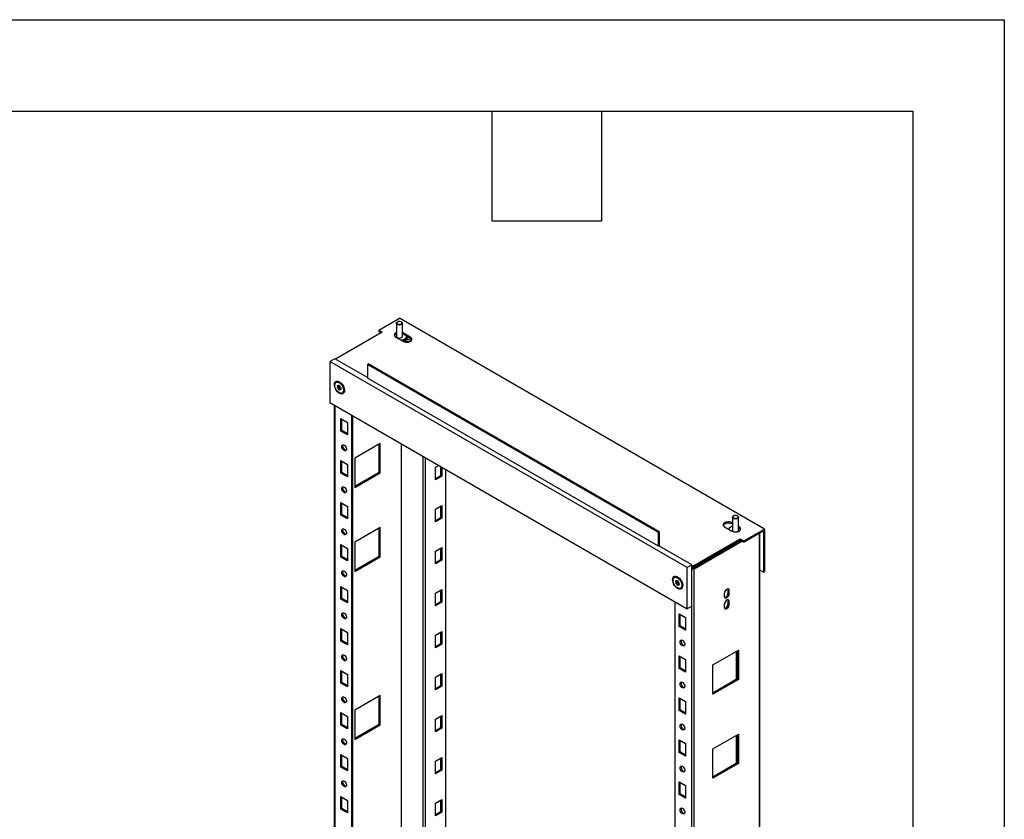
# Model space of a CAD drawing. Header units: millimetres. Extents: x 0 to 3912, y 0 to 3023.
# Tile 10 of 10: x 2955 to 3912, y 2245 to 3023. Entities that reach past the tile are written whole.
import ezdxf

# ---------------------------------------------------------------- set-up
doc = ezdxf.new("R2010")
doc.units = ezdxf.units.MM
doc.header["$LTSCALE"] = 14
doc.layers.add('TEXT', color=140, linetype='Continuous', lineweight=25)

msp = doc.modelspace()

# ---------------------------------------------------------------- linework, layer by layer
at = {"color": 7, "linetype": 'Continuous'}
for p, q in [((0.03, 3022.64), (3911.63, 3022.64)), ((3911.63, 3022.64), (3911.63, 0.04))]:
    msp.add_line(p, q, dxfattribs=at)
for p, q in [((3303.49, 2720.79), (3323.65, 2732.42)), ((3321.88, 2728.95), (3321.52, 2728.75)), ((3678.61, 2527.5), (3323.65, 2732.42)), ((3325.77, 2728.75), (3325.41, 2728.95)), ((3307.03, 2718.75), (3261.6, 2692.52)), ((3303.49, 2720.79), (3307.03, 2718.75)), ((3303.49, 2720.79), (3303.49, 2719.56)), ((3305.97, 2718.13), (3303.49, 2719.56)), ((3320.65, 2727.53), (3320.65, 2714.87)), ((3326.65, 2714.87), (3326.65, 2727.53)), ((3327.18, 2718.13), (3326.65, 2718.4)), ((3320.11, 2714.05), (3327.18, 2709.97)), ((3327.18, 2716.91), (3326.65, 2717.18)), ((3334.25, 2714.05), (3327.18, 2718.13)), ((3327.18, 2716.91), (3327.18, 2718.13)), ((3330.65, 2714.91), (3327.18, 2716.91)), ((3329.18, 2710.44), (3331.85, 2711.98)), ((3329.18, 2709.27), (3329.18, 2711.58)), ((3330.41, 2709.57), (3329.18, 2710.04)), ((3332.4, 2709.33), (3330.41, 2709.57)), ((3334.25, 2712.83), (3330.65, 2714.91)), ((3330.65, 2714.05), (3330.65, 2714.87)), ((3332.52, 2713.79), (3331.81, 2713.38)), ((3332.89, 2709.41), (3335.22, 2710.76)), ((3334.25, 2712.83), (3334.25, 2714.05)), ((3260.71, 2693.03), (3256.12, 2690.38)), ((3603.31, 2489.95), (3256.12, 2690.38)), ((3256.12, 2690.38), (3256.12, 2650.37)), ((3292.53, 2674.66), (3260.71, 2693.03)), ((3292.53, 2687.52), (3293.59, 2688.13)), ((3575.38, 2524.24), (3292.53, 2687.52)), ((3292.53, 2687.52), (3292.53, 2674.25)), ((3576.44, 2524.85), (3293.59, 2688.13)), ((3575.38, 2510.97), (3292.53, 2674.25)), ((3262.31, 2670.26), (3262.1, 2670.14)), ((3264.78, 2666.06), (3263.37, 2665.24)), ((3263.37, 2665.24), (3263.64, 2665.61)), ((3263.91, 2667), (3263.39, 2666.7)), ((3263.65, 2666.02), (3263.39, 2666.7)), ((3265.06, 2666.43), (3263.64, 2665.61)), ((3265.06, 2666.83), (3263.65, 2666.02)), ((3265.08, 2665.27), (3263.67, 2664.45)), ((3264.2, 2664.13), (3263.67, 2664.45)), ((3263.71, 2667.12), (3264.24, 2666.81)), ((3265.62, 2664.95), (3264.2, 2664.13)), ((3264.49, 2666.78), (3265.18, 2667.18)), ((3265.92, 2664.56), (3264.5, 2663.75)), ((3264.77, 2663.05), (3264.5, 2663.75)), ((3264.54, 2666.83), (3264.82, 2667.2)), ((3265.17, 2667.19), (3264.54, 2666.83)), ((3266.18, 2663.87), (3264.77, 2663.05)), ((3264.78, 2666.06), (3265.06, 2666.43)), ((3264.94, 2667.27), (3264.82, 2667.2)), ((3265.06, 2666.83), (3264.98, 2667.06)), ((3265.62, 2664.95), (3265.08, 2665.27)), ((3265.78, 2669.7), (3265.31, 2669.96)), ((3265.65, 2663.06), (3265.38, 2662.69)), ((3265.43, 2666.83), (3265.69, 2666.14)), ((3266.63, 2663.64), (3265.7, 2663.11)), ((3266.18, 2663.87), (3265.92, 2664.56)), ((3266.69, 2663.5), (3265.96, 2663.08)), ((3266.49, 2662.76), (3265.96, 2663.08)), ((3265.99, 2665.75), (3266.53, 2665.43)), ((3266.85, 2662.97), (3266.49, 2662.76)), ((3266.83, 2664.64), (3266.55, 2664.27)), ((3266.55, 2663.87), (3266.8, 2663.19)), ((3269.55, 2663.15), (3269.52, 2663.75)), ((3269.55, 2662.62), (3269.55, 2663.15)), ((3268.1, 2659.75), (3268.31, 2659.87)), ((3256.12, 2650.37), (3603.31, 2449.94)), ((3260.28, 2647.97), (3260.28, 1018.87)), ((3260.72, 2647.71), (3260.72, 1019.12)), ((3266.72, 2634.85), (3273.09, 2631.18)), ((3266.72, 2622.6), (3266.72, 2634.85)), ((3267.78, 2623.22), (3267.78, 2634.24)), ((3276.98, 2638.32), (3276.98, 1009.73)), ((3278.04, 2637.71), (3278.04, 1009.12)), ((3267.78, 2623.22), (3266.72, 2622.6)), ((3273.09, 2618.93), (3266.72, 2622.6)), ((3273.09, 2620.16), (3267.78, 2623.22)), ((3273.09, 2631.18), (3273.09, 2618.93)), ((3304.91, 2610.76), (3280.16, 2596.47)), ((3303.85, 2582.79), (3303.85, 2610.15)), ((3304.91, 2582.18), (3304.91, 2610.76)), ((3325.41, 2610.36), (3325.41, 1020.14)), ((3325.42, 2610.36), (3325.42, 1020.14)), ((3266.72, 2594.03), (3273.09, 2590.35)), ((3266.72, 2581.78), (3266.72, 2594.03)), ((3280.16, 2596.47), (3280.16, 2567.89)), ((3346.63, 1047.9), (3346.63, 2598.12)), ((3348.75, 2596.89), (3348.75, 1047.9)), ((3267.78, 2582.39), (3267.78, 2593.41)), ((3273.09, 2590.35), (3273.09, 2578.1)), ((3358.65, 2587.49), (3361.84, 2589.33)), ((3358.65, 2575.24), (3358.65, 2587.49)), ((3363.95, 2579.53), (3363.95, 2588.12)), ((3365.01, 2587.5), (3365.01, 2578.91)), ((3368.9, 1059.53), (3368.9, 2585.26)), ((3267.78, 2582.39), (3266.72, 2581.78)), ((3273.09, 2578.1), (3266.72, 2581.78)), ((3273.09, 2579.33), (3267.78, 2582.39)), ((3280.16, 2569.12), (3303.85, 2582.79)), ((3280.16, 2567.89), (3304.91, 2582.18)), ((3304.91, 2582.18), (3303.85, 2582.79)), ((3358.65, 2576.46), (3363.95, 2579.53)), ((3365.01, 2578.91), (3358.65, 2575.24)), ((3365.01, 2578.91), (3363.95, 2579.53)), ((3266.72, 2553.2), (3273.09, 2549.52)), ((3266.72, 2540.95), (3266.72, 2553.2)), ((3267.78, 2541.56), (3267.78, 2552.59)), ((3273.09, 2549.52), (3273.09, 2537.28)), ((3358.65, 2546.66), (3365.01, 2550.33)), ((3358.65, 2534.41), (3358.65, 2546.66)), ((3363.95, 2538.7), (3363.95, 2549.72)), ((3365.01, 2550.33), (3365.01, 2538.09)), ((3267.78, 2541.56), (3266.72, 2540.95)), ((3273.09, 2537.28), (3266.72, 2540.95)), ((3273.09, 2538.5), (3267.78, 2541.56)), ((3358.65, 2535.64), (3363.95, 2538.7)), ((3365.01, 2538.09), (3358.65, 2534.41)), ((3365.01, 2538.09), (3363.95, 2538.7)), ((3647.33, 2538.94), (3647.33, 2526.28)), ((3648.56, 2540.36), (3648.21, 2540.16)), ((3652.45, 2540.16), (3652.1, 2540.36)), ((3653.33, 2526.28), (3653.33, 2538.94)), ((3304.91, 2529.11), (3280.16, 2514.82)), ((3303.85, 2501.14), (3303.85, 2528.49)), ((3304.91, 2500.53), (3304.91, 2529.11)), ((3639.72, 2529.54), (3646.79, 2525.46)), ((3647.33, 2533.32), (3646.79, 2533.63)), ((3646.79, 2532.4), (3646.79, 2533.63)), ((3647.33, 2532.09), (3646.79, 2532.4)), ((3653.87, 2529.54), (3653.33, 2529.85)), ((3653.87, 2528.32), (3653.33, 2528.63)), ((3653.87, 2528.32), (3653.87, 2529.54)), ((3658.46, 2515.87), (3678.61, 2527.5)), ((3678.61, 2527.5), (3678.61, 2486.27)), ((3575.38, 2524.24), (3576.44, 2524.85)), ((3575.38, 2510.97), (3575.38, 2524.24)), ((3576.44, 2510.77), (3576.44, 2524.85)), ((3608.96, 2491.38), (3654.93, 2517.91)), ((3654.93, 2517.91), (3658.46, 2515.87)), ((3654.93, 2517.91), (3654.93, 2516.69)), ((3658.46, 2514.65), (3677.55, 2525.67)), ((3673.66, 819.1), (3673.66, 2523.42)), ((3674.1, 819.71), (3674.1, 2523.67)), ((3677.55, 2525.66), (3677.55, 2525.67)), ((3677.55, 2525.66), (3677.55, 2485.66)), ((3266.72, 2512.37), (3273.09, 2508.7)), ((3266.72, 2500.12), (3266.72, 2512.37)), ((3267.78, 2500.74), (3267.78, 2511.76)), ((3273.09, 2508.7), (3273.09, 2496.45)), ((3280.16, 2514.82), (3280.16, 2486.24)), ((3358.65, 2505.83), (3365.01, 2509.51)), ((3363.95, 2497.87), (3363.95, 2508.9)), ((3365.01, 2509.51), (3365.01, 2497.26)), ((3575.38, 2510.97), (3575.73, 2511.18)), ((3607.9, 2492.6), (3575.73, 2511.18)), ((3654.93, 2516.69), (3608.96, 2490.15)), ((3608.97, 2489.54), (3655.46, 2516.38)), ((3610.03, 2488.93), (3656.52, 2515.77)), ((3639.89, 2507.4), (3639.36, 2507.7)), ((3651.39, 2514.03), (3651.39, 2514.65)), ((3654.43, 2516.4), (3654.66, 2515.9)), ((3654.47, 2516.42), (3654.66, 2515.9)), ((3658.46, 2514.65), (3654.93, 2516.69)), ((3658.46, 2515.87), (3658.46, 2514.65)), ((3267.78, 2500.74), (3266.72, 2500.12)), ((3273.09, 2496.45), (3266.72, 2500.12)), ((3273.09, 2497.67), (3267.78, 2500.74)), ((3280.16, 2487.46), (3303.85, 2501.14)), ((3280.16, 2486.24), (3304.91, 2500.53)), ((3304.91, 2500.53), (3303.85, 2501.14)), ((3358.65, 2493.59), (3358.65, 2505.83)), ((3358.65, 2494.81), (3363.95, 2497.87)), ((3365.01, 2497.26), (3358.65, 2493.59)), ((3365.01, 2497.26), (3363.95, 2497.87)), ((3607.9, 2492.6), (3603.31, 2489.95)), ((3603.31, 2449.94), (3603.31, 2489.95)), ((3607.9, 2488.93), (3607.9, 2492.6)), ((3608.96, 2491.38), (3607.9, 2491.99)), ((3608.96, 2490.15), (3607.9, 2490.77)), ((3607.9, 2490.15), (3608.96, 2489.54)), ((3607.9, 2452.59), (3607.9, 2488.93)), ((3608.96, 2491.38), (3608.96, 2490.15)), ((3610.03, 782.36), (3610.03, 2488.93)), ((3591.12, 2480.45), (3590.9, 2480.32)), ((3594.58, 2479.88), (3594.12, 2480.15)), ((3677.55, 2485.66), (3674.1, 2487.65)), ((3677.55, 2485.66), (3678.61, 2486.27)), ((3266.72, 2471.54), (3273.09, 2467.87)), ((3266.72, 2459.3), (3266.72, 2471.54)), ((3267.78, 2459.91), (3267.78, 2470.93)), ((3593.59, 2476.24), (3592.17, 2475.43)), ((3592.17, 2475.43), (3592.45, 2475.8)), ((3592.72, 2477.18), (3592.2, 2476.88)), ((3592.45, 2476.2), (3592.2, 2476.88)), ((3593.87, 2477.02), (3592.45, 2476.2)), ((3593.86, 2476.61), (3592.45, 2475.8)), ((3593.88, 2475.45), (3592.47, 2474.64)), ((3593.01, 2474.32), (3592.47, 2474.64)), ((3592.51, 2477.31), (3593.04, 2476.99)), ((3594.42, 2475.13), (3593.01, 2474.32)), ((3593.3, 2476.96), (3593.99, 2477.36)), ((3594.72, 2474.75), (3593.31, 2473.93)), ((3593.57, 2473.24), (3593.31, 2473.93)), ((3593.35, 2477.01), (3593.62, 2477.38)), ((3593.97, 2477.37), (3593.35, 2477.01)), ((3594.98, 2474.06), (3593.57, 2473.24)), ((3593.59, 2476.24), (3593.86, 2476.61)), ((3593.74, 2477.45), (3593.62, 2477.38)), ((3593.87, 2477.02), (3593.78, 2477.24)), ((3594.42, 2475.13), (3593.88, 2475.45)), ((3594.46, 2473.24), (3594.18, 2472.87)), ((3594.24, 2477.02), (3594.5, 2476.32)), ((3595.44, 2473.83), (3594.51, 2473.29)), ((3594.98, 2474.06), (3594.72, 2474.75)), ((3595.49, 2473.68), (3594.77, 2473.26)), ((3595.29, 2472.95), (3594.77, 2473.26)), ((3594.8, 2475.94), (3595.34, 2475.62)), ((3595.65, 2473.16), (3595.29, 2472.95)), ((3595.35, 2474.05), (3595.61, 2473.37)), ((3595.63, 2474.83), (3595.36, 2474.46)), ((3596.9, 2469.93), (3597.11, 2470.05)), ((3598.36, 2473.34), (3598.32, 2473.93)), ((3598.36, 2472.8), (3598.36, 2473.34)), ((3267.78, 2459.91), (3266.72, 2459.3)), ((3273.09, 2456.85), (3267.78, 2459.91)), ((3273.09, 2467.87), (3273.09, 2455.62)), ((3358.65, 2465.01), (3365.01, 2468.68)), ((3358.65, 2452.76), (3358.65, 2465.01)), ((3363.95, 2457.04), (3363.95, 2468.07)), ((3365.01, 2468.68), (3365.01, 2456.43)), ((3639.37, 2464.63), (3639.37, 2462.18)), ((3643.26, 2468.1), (3644.32, 2467.49)), ((3643.26, 2465.65), (3643.26, 2468.1)), ((3643.26, 2465.65), (3644.32, 2465.04)), ((3644.32, 2465.04), (3644.32, 2467.49)), ((3273.09, 2455.62), (3266.72, 2459.3)), ((3358.65, 2453.98), (3363.95, 2457.04)), ((3365.01, 2456.43), (3358.65, 2452.76)), ((3365.01, 2456.43), (3363.95, 2457.04)), ((3591.64, 828.08), (3591.64, 2456.67)), ((3607.9, 2452.59), (3603.31, 2449.94)), ((3607.9, 818.69), (3607.9, 2452.59)), ((3639.37, 2454.02), (3639.37, 2451.57)), ((3643.26, 2457.49), (3644.32, 2456.88)), ((3643.26, 2455.04), (3643.26, 2457.49)), ((3643.26, 2455.04), (3644.32, 2454.43)), ((3644.32, 2454.43), (3644.32, 2456.88)), ((3595.53, 2432.79), (3595.53, 2445.04)), ((3595.53, 2445.04), (3601.89, 2441.36)), ((3596.59, 2433.4), (3596.59, 2444.43)), ((3601.89, 2441.36), (3601.89, 2429.12)), ((3596.59, 2433.4), (3595.53, 2432.79)), ((3601.89, 2429.12), (3595.53, 2432.79)), ((3601.89, 2430.34), (3596.59, 2433.4)), ((3266.72, 2430.72), (3273.09, 2427.04)), ((3266.72, 2418.47), (3266.72, 2430.72)), ((3267.78, 2419.08), (3267.78, 2430.11)), ((3273.09, 2427.04), (3273.09, 2414.8)), ((3358.65, 2424.18), (3365.01, 2427.85)), ((3358.65, 2411.93), (3358.65, 2424.18)), ((3363.95, 2416.22), (3363.95, 2427.24)), ((3365.01, 2427.85), (3365.01, 2415.61)), ((3267.78, 2419.08), (3266.72, 2418.47)), ((3273.09, 2414.8), (3266.72, 2418.47)), ((3273.09, 2416.02), (3267.78, 2419.08)), ((3358.65, 2413.16), (3363.95, 2416.22)), ((3365.01, 2415.61), (3358.65, 2411.93)), ((3365.01, 2415.61), (3363.95, 2416.22)), ((3595.53, 2391.96), (3595.53, 2404.21)), ((3595.53, 2404.21), (3601.89, 2400.54)), ((3596.59, 2392.57), (3596.59, 2403.6)), ((3628.41, 2395.43), (3653.16, 2409.72)), ((3650.95, 2408.45), (3650.95, 2381.09)), ((3651.39, 2408.7), (3651.39, 2381.35)), ((3652.1, 2409.11), (3652.1, 2381.75)), ((3653.16, 2409.72), (3653.16, 2381.14)), ((3601.89, 2400.54), (3601.89, 2388.29)), ((3628.41, 2366.85), (3628.41, 2395.43)), ((3266.72, 2389.89), (3273.09, 2386.22)), ((3266.72, 2377.64), (3266.72, 2389.89)), ((3267.78, 2378.25), (3267.78, 2389.28)), ((3273.09, 2386.22), (3273.09, 2373.97)), ((3358.65, 2383.35), (3365.01, 2387.03)), ((3358.65, 2371.1), (3358.65, 2383.35)), ((3363.95, 2375.39), (3363.95, 2386.41)), ((3365.01, 2387.03), (3365.01, 2374.78)), ((3596.59, 2392.57), (3595.53, 2391.96)), ((3601.89, 2388.29), (3595.53, 2391.96)), ((3601.89, 2389.51), (3596.59, 2392.57)), ((3267.78, 2378.25), (3266.72, 2377.64)), ((3273.09, 2373.97), (3266.72, 2377.64)), ((3273.09, 2375.19), (3267.78, 2378.25)), ((3358.65, 2372.33), (3363.95, 2375.39)), ((3365.01, 2374.78), (3358.65, 2371.1)), ((3365.01, 2374.78), (3363.95, 2375.39)), ((3652.1, 2381.75), (3628.41, 2368.08)), ((3653.16, 2381.14), (3628.41, 2366.85)), ((3652.1, 2381.75), (3653.16, 2381.14)), ((3304.91, 2365.8), (3280.16, 2351.51)), ((3303.85, 2337.83), (3303.85, 2365.19)), ((3304.91, 2337.22), (3304.91, 2365.8)), ((3595.53, 2351.14), (3595.53, 2363.38)), ((3595.53, 2363.38), (3601.89, 2359.71)), ((3596.59, 2351.75), (3596.59, 2362.77)), ((3601.89, 2359.71), (3601.89, 2347.46)), ((3266.72, 2349.06), (3273.09, 2345.39)), ((3266.72, 2336.82), (3266.72, 2349.06)), ((3267.78, 2337.43), (3267.78, 2348.45)), ((3273.09, 2345.39), (3273.09, 2333.14)), ((3280.16, 2351.51), (3280.16, 2322.93)), ((3358.65, 2342.53), (3365.01, 2346.2)), ((3363.95, 2334.56), (3363.95, 2345.59)), ((3365.01, 2346.2), (3365.01, 2333.95)), ((3596.59, 2351.75), (3595.53, 2351.14)), ((3601.89, 2347.46), (3595.53, 2351.14)), ((3601.89, 2348.69), (3596.59, 2351.75)), ((3267.78, 2337.43), (3266.72, 2336.82)), ((3273.09, 2333.14), (3266.72, 2336.82)), ((3273.09, 2334.37), (3267.78, 2337.43)), ((3280.16, 2324.16), (3303.85, 2337.83)), ((3280.16, 2322.93), (3304.91, 2337.22)), ((3304.91, 2337.22), (3303.85, 2337.83)), ((3358.65, 2330.28), (3358.65, 2342.53)), ((3358.65, 2331.5), (3363.95, 2334.56)), ((3365.01, 2333.95), (3358.65, 2330.28)), ((3365.01, 2333.95), (3363.95, 2334.56)), ((3628.41, 2313.78), (3653.16, 2328.07)), ((3650.95, 2326.79), (3650.95, 2299.44)), ((3651.39, 2327.05), (3651.39, 2299.69)), ((3652.1, 2327.45), (3652.1, 2300.1)), ((3653.16, 2328.07), (3653.16, 2299.49)), ((3595.53, 2310.31), (3595.53, 2322.56)), ((3595.53, 2322.56), (3601.89, 2318.88)), ((3596.59, 2310.92), (3596.59, 2321.94)), ((3601.89, 2318.88), (3601.89, 2306.63)), ((3266.72, 2308.24), (3273.09, 2304.56)), ((3266.72, 2295.99), (3266.72, 2308.24)), ((3267.78, 2296.6), (3267.78, 2307.62)), ((3596.59, 2310.92), (3595.53, 2310.31)), ((3601.89, 2306.63), (3595.53, 2310.31)), ((3601.89, 2307.86), (3596.59, 2310.92)), ((3628.41, 2285.2), (3628.41, 2313.78)), ((3273.09, 2304.56), (3273.09, 2292.31)), ((3358.65, 2301.7), (3365.01, 2305.37)), ((3358.65, 2289.45), (3358.65, 2301.7)), ((3363.95, 2293.74), (3363.95, 2304.76)), ((3365.01, 2305.37), (3365.01, 2293.12)), ((3652.1, 2300.1), (3628.41, 2286.42)), ((3653.16, 2299.49), (3628.41, 2285.2)), ((3652.1, 2300.1), (3653.16, 2299.49)), ((3267.78, 2296.6), (3266.72, 2295.99)), ((3273.09, 2292.31), (3266.72, 2295.99)), ((3273.09, 2293.54), (3267.78, 2296.6)), ((3358.65, 2290.67), (3363.95, 2293.74)), ((3365.01, 2293.12), (3358.65, 2289.45)), ((3365.01, 2293.12), (3363.95, 2293.74)), ((3595.53, 2269.48), (3595.53, 2281.73)), ((3595.53, 2281.73), (3601.89, 2278.06)), ((3596.59, 2270.09), (3596.59, 2281.12)), ((3601.89, 2278.06), (3601.89, 2265.81)), ((3596.59, 2270.09), (3595.53, 2269.48)), ((3601.89, 2265.81), (3595.53, 2269.48)), ((3601.89, 2267.03), (3596.59, 2270.09)), ((3266.72, 2267.41), (3273.09, 2263.74)), ((3266.72, 2255.16), (3266.72, 2267.41)), ((3267.78, 2255.77), (3267.78, 2266.8)), ((3273.09, 2263.74), (3273.09, 2251.49)), ((3358.65, 2260.87), (3365.01, 2264.55)), ((3358.65, 2248.62), (3358.65, 2260.87)), ((3363.95, 2252.91), (3363.95, 2263.93)), ((3365.01, 2264.55), (3365.01, 2252.3)), ((3267.78, 2255.77), (3266.72, 2255.16)), ((3273.09, 2251.49), (3266.72, 2255.16)), ((3273.09, 2252.71), (3267.78, 2255.77)), ((3358.65, 2249.85), (3363.95, 2252.91)), ((3365.01, 2252.3), (3358.65, 2248.62)), ((3365.01, 2252.3), (3363.95, 2252.91))]:
    msp.add_line(p, q)
at = {"flags": 128}
for points in [[(3322.79, 2725.87), (3321.86, 2726.14), (3321.14, 2726.57), (3320.73, 2727.12), (3320.67, 2727.72), (3320.96, 2728.3), (3321.52, 2728.75)], [(3322.93, 2726.55), (3323.9, 2726.5), (3324.84, 2726.66), (3325.59, 2727.02), (3326.04, 2727.52), (3326.13, 2728.08), (3325.85, 2728.62), (3325.22, 2729.05), (3324.36, 2729.32), (3323.39, 2729.37), (3322.46, 2729.2), (3321.71, 2728.84), (3321.25, 2728.35), (3321.16, 2727.79), (3321.45, 2727.25), (3322.07, 2726.81), (3322.93, 2726.55)], [(3325.77, 2728.75), (3326.15, 2728.48), (3326.56, 2727.93), (3326.63, 2727.33), (3326.33, 2726.75), (3325.71, 2726.27), (3324.84, 2725.94), (3323.82, 2725.8), (3322.79, 2725.87)], [(3320.65, 2718.4), (3319.64, 2717.82), (3318.96, 2717.1), (3318.66, 2716.3), (3318.76, 2715.48), (3319.26, 2714.71), (3320.11, 2714.05)], [(3320.65, 2714.87), (3320.73, 2714.47), (3321.14, 2713.92), (3321.86, 2713.48), (3322.79, 2713.21), (3323.82, 2713.14), (3324.84, 2713.28), (3325.71, 2713.61), (3326.33, 2714.09), (3326.63, 2714.67), (3326.65, 2714.87)], [(3330.65, 2714.91), (3330.52, 2714.11), (3330.13, 2713.34), (3329.48, 2712.63), (3328.6, 2712.01), (3327.52, 2711.5), (3326.29, 2711.13), (3325.46, 2710.97)], [(3330.65, 2714.05), (3330.63, 2713.79), (3330.35, 2712.9), (3329.74, 2712.06), (3328.82, 2711.33), (3327.64, 2710.74), (3326.48, 2710.36)], [(3327.18, 2709.97), (3328.32, 2709.48), (3329.65, 2709.19), (3331.07, 2709.13), (3332.46, 2709.31), (3333.71, 2709.7), (3334.72, 2710.28), (3335.4, 2711), (3335.7, 2711.81), (3335.6, 2712.63), (3335.11, 2713.4), (3334.25, 2714.05)], [(3265.31, 2659.41), (3264.18, 2660.21), (3263.11, 2661.28), (3262.16, 2662.55), (3261.38, 2663.96), (3260.81, 2665.42), (3260.48, 2666.87), (3260.42, 2668.22), (3260.61, 2669.4), (3261.07, 2670.35), (3261.74, 2671.01), (3262.62, 2671.35), (3263.63, 2671.35), (3264.74, 2671.02), (3265.88, 2670.36), (3266.99, 2669.42), (3268, 2668.24), (3268.88, 2666.89), (3269.56, 2665.44), (3270.01, 2663.98), (3270.2, 2662.57), (3270.14, 2661.3), (3269.81, 2660.23), (3269.24, 2659.42), (3268.46, 2658.91), (3267.51, 2658.74), (3266.44, 2658.91), (3265.31, 2659.41)], [(3261.46, 2669.56), (3262.12, 2670.15), (3262.96, 2670.41), (3263.94, 2670.32), (3264.99, 2669.9), (3266.05, 2669.17), (3267.05, 2668.17), (3267.92, 2666.97), (3268.62, 2665.64), (3269.1, 2664.26), (3269.32, 2662.93), (3269.28, 2661.73), (3268.98, 2660.73), (3268.43, 2659.99), (3267.68, 2659.56), (3266.76, 2659.48), (3265.74, 2659.73), (3264.67, 2660.31), (3263.64, 2661.19), (3262.69, 2662.3), (3261.9, 2663.57), (3261.31, 2664.94), (3260.95, 2666.3), (3260.86, 2667.58), (3261.03, 2668.69), (3261.46, 2669.56)], [(3262.31, 2670.26), (3262.33, 2670.27), (3263.17, 2670.53), (3264.15, 2670.45), (3265.2, 2670.02), (3266.26, 2669.29), (3267.26, 2668.29), (3268.14, 2667.09), (3268.83, 2665.76), (3269.31, 2664.39), (3269.54, 2663.06), (3269.5, 2661.85), (3269.19, 2660.85), (3268.65, 2660.11), (3268.31, 2659.87)], [(3263.39, 2666.7), (3263.36, 2666.82), (3263.35, 2666.93), (3263.36, 2667.03), (3263.4, 2667.1), (3263.45, 2667.15), (3263.53, 2667.17), (3263.61, 2667.16), (3263.71, 2667.12)], [(3265.38, 2662.69), (3265.32, 2662.64), (3265.25, 2662.62), (3265.16, 2662.63), (3265.07, 2662.67), (3264.98, 2662.74), (3264.89, 2662.83), (3264.82, 2662.94), (3264.77, 2663.05)], [(3264.82, 2667.2), (3264.88, 2667.25), (3264.95, 2667.27), (3265.04, 2667.26), (3265.13, 2667.22), (3265.22, 2667.15), (3265.3, 2667.06), (3265.38, 2666.95), (3265.43, 2666.83)], [(3266.8, 2663.19), (3266.84, 2663.07), (3266.85, 2662.96), (3266.84, 2662.86), (3266.8, 2662.78), (3266.74, 2662.73), (3266.67, 2662.71), (3266.58, 2662.72), (3266.49, 2662.76)], [(3269.91, 2609.13), (3270.65, 2608.56), (3271.32, 2607.76), (3271.83, 2606.82), (3272.13, 2605.84), (3272.2, 2604.94), (3272.01, 2604.2), (3271.6, 2603.7), (3271, 2603.51), (3270.28, 2603.64), (3269.53, 2604.08), (3268.81, 2604.78), (3268.22, 2605.66), (3267.8, 2606.63), (3267.62, 2607.58), (3267.68, 2608.42), (3267.98, 2609.04), (3268.49, 2609.39), (3269.16, 2609.42), (3269.91, 2609.13)], [(3270.97, 2604.44), (3270.22, 2605.01), (3269.56, 2605.81), (3269.04, 2606.75), (3268.74, 2607.73), (3268.68, 2608.63), (3268.86, 2609.37), (3268.9, 2609.44)], [(3271.97, 2604.12), (3271.71, 2604.15), (3270.97, 2604.44)], [(3269.91, 2568.3), (3270.65, 2567.73), (3271.32, 2566.93), (3271.83, 2565.99), (3272.13, 2565.02), (3272.2, 2564.11), (3272.01, 2563.37), (3271.6, 2562.88), (3271, 2562.69), (3270.28, 2562.82), (3269.53, 2563.25), (3268.81, 2563.95), (3268.22, 2564.83), (3267.8, 2565.8), (3267.62, 2566.75), (3267.68, 2567.59), (3267.98, 2568.21), (3268.49, 2568.56), (3269.16, 2568.59), (3269.91, 2568.3)], [(3270.97, 2563.61), (3270.22, 2564.18), (3269.56, 2564.98), (3269.04, 2565.92), (3268.74, 2566.9), (3268.68, 2567.8), (3268.86, 2568.54), (3268.9, 2568.62)], [(3271.97, 2563.3), (3271.71, 2563.32), (3270.97, 2563.61)], [(3649.47, 2537.28), (3648.54, 2537.54), (3647.83, 2537.98), (3647.41, 2538.53), (3647.35, 2539.13), (3647.65, 2539.71), (3648.21, 2540.16)], [(3649.62, 2537.96), (3650.59, 2537.91), (3651.52, 2538.07), (3652.27, 2538.43), (3652.73, 2538.93), (3652.82, 2539.49), (3652.53, 2540.03), (3651.91, 2540.46), (3651.04, 2540.73), (3650.07, 2540.78), (3649.14, 2540.61), (3648.39, 2540.25), (3647.93, 2539.76), (3647.84, 2539.2), (3648.13, 2538.66), (3648.75, 2538.22), (3649.62, 2537.96)], [(3652.45, 2540.16), (3652.83, 2539.89), (3653.25, 2539.34), (3653.31, 2538.74), (3653.01, 2538.16), (3652.39, 2537.68), (3651.52, 2537.35), (3650.51, 2537.21), (3649.47, 2537.28)], [(3269.91, 2527.48), (3270.65, 2526.9), (3271.32, 2526.1), (3271.83, 2525.16), (3272.13, 2524.19), (3272.2, 2523.28), (3272.01, 2522.54), (3271.6, 2522.05), (3271, 2521.86), (3270.28, 2521.99), (3269.53, 2522.42), (3268.81, 2523.12), (3268.22, 2524), (3267.8, 2524.97), (3267.62, 2525.93), (3267.68, 2526.76), (3267.98, 2527.39), (3268.49, 2527.73), (3269.16, 2527.76), (3269.91, 2527.48)], [(3270.97, 2522.78), (3270.22, 2523.36), (3269.56, 2524.16), (3269.04, 2525.1), (3268.74, 2526.07), (3268.68, 2526.98), (3268.86, 2527.72), (3268.9, 2527.79)], [(3646.79, 2533.63), (3645.65, 2534.12), (3644.32, 2534.41), (3642.9, 2534.46), (3641.51, 2534.29), (3640.26, 2533.9), (3639.26, 2533.32), (3638.57, 2532.59), (3638.27, 2531.79), (3638.37, 2530.97), (3638.87, 2530.2), (3639.72, 2529.54)], [(3646.79, 2532.4), (3645.65, 2532.89), (3644.32, 2533.18), (3642.9, 2533.24), (3641.51, 2533.07), (3640.26, 2532.67), (3639.26, 2532.09), (3638.57, 2531.37), (3638.37, 2530.97)], [(3646.79, 2525.46), (3647.93, 2524.97), (3649.27, 2524.68), (3650.69, 2524.62), (3652.08, 2524.8), (3653.33, 2525.19), (3654.33, 2525.77), (3655.01, 2526.49), (3655.32, 2527.3), (3655.22, 2528.12), (3654.72, 2528.89), (3653.87, 2529.54)], [(3271.97, 2522.47), (3271.71, 2522.5), (3270.97, 2522.78)], [(3651.62, 2524.71), (3652.39, 2525.02), (3653.01, 2525.5), (3653.31, 2526.08), (3653.33, 2526.28)], [(3269.91, 2486.65), (3270.65, 2486.08), (3271.32, 2485.28), (3271.83, 2484.34), (3272.13, 2483.36), (3272.2, 2482.46), (3272.01, 2481.72), (3271.6, 2481.22), (3271, 2481.03), (3270.28, 2481.16), (3269.53, 2481.6), (3268.81, 2482.29), (3268.22, 2483.18), (3267.8, 2484.15), (3267.62, 2485.1), (3267.68, 2485.93), (3267.98, 2486.56), (3268.49, 2486.91), (3269.16, 2486.94), (3269.91, 2486.65)], [(3270.97, 2481.96), (3270.22, 2482.53), (3269.56, 2483.33), (3269.04, 2484.27), (3268.74, 2485.24), (3268.68, 2486.15), (3268.86, 2486.89), (3268.9, 2486.96)], [(3271.97, 2481.64), (3271.71, 2481.67), (3270.97, 2481.96)], [(3594.11, 2469.59), (3592.98, 2470.4), (3591.91, 2471.46), (3590.96, 2472.73), (3590.18, 2474.14), (3589.61, 2475.61), (3589.29, 2477.05), (3589.22, 2478.4), (3589.42, 2479.58), (3589.87, 2480.53), (3590.55, 2481.19), (3591.42, 2481.53), (3592.44, 2481.54), (3593.55, 2481.2), (3594.68, 2480.54), (3595.79, 2479.6), (3596.81, 2478.42), (3597.68, 2477.08), (3598.36, 2475.63), (3598.81, 2474.16), (3599.01, 2472.75), (3598.94, 2471.48), (3598.62, 2470.41), (3598.05, 2469.6), (3597.27, 2469.1), (3596.31, 2468.92), (3595.25, 2469.09), (3594.11, 2469.59)], [(3590.26, 2479.75), (3590.92, 2480.34), (3591.77, 2480.59), (3592.74, 2480.51), (3593.8, 2480.09), (3594.85, 2479.35), (3595.85, 2478.35), (3596.73, 2477.15), (3597.43, 2475.82), (3597.9, 2474.45), (3598.13, 2473.12), (3598.09, 2471.91), (3597.79, 2470.91), (3597.24, 2470.18), (3596.48, 2469.75), (3595.56, 2469.66), (3594.54, 2469.92), (3593.48, 2470.5), (3592.44, 2471.37), (3591.5, 2472.48), (3590.7, 2473.76), (3590.11, 2475.12), (3589.76, 2476.48), (3589.66, 2477.76), (3589.84, 2478.87), (3590.26, 2479.75)], [(3591.12, 2480.45), (3591.13, 2480.46), (3591.98, 2480.72), (3592.96, 2480.63), (3594.01, 2480.21), (3595.07, 2479.48), (3596.06, 2478.48), (3596.94, 2477.27), (3597.64, 2475.94), (3598.12, 2474.57), (3598.34, 2473.24), (3598.3, 2472.04), (3598, 2471.03), (3597.45, 2470.3), (3597.11, 2470.05)], [(3592.2, 2476.88), (3592.16, 2477), (3592.15, 2477.11), (3592.17, 2477.21), (3592.2, 2477.29), (3592.26, 2477.34), (3592.33, 2477.36), (3592.42, 2477.35), (3592.51, 2477.31)], [(3594.18, 2472.87), (3594.12, 2472.82), (3594.05, 2472.8), (3593.96, 2472.81), (3593.87, 2472.85), (3593.78, 2472.92), (3593.7, 2473.01), (3593.62, 2473.12), (3593.57, 2473.24)], [(3593.62, 2477.38), (3593.68, 2477.43), (3593.75, 2477.45), (3593.84, 2477.44), (3593.93, 2477.4), (3594.02, 2477.33), (3594.11, 2477.24), (3594.18, 2477.13), (3594.24, 2477.02)], [(3595.61, 2473.37), (3595.64, 2473.25), (3595.65, 2473.14), (3595.64, 2473.04), (3595.6, 2472.97), (3595.55, 2472.92), (3595.47, 2472.9), (3595.39, 2472.91), (3595.29, 2472.95)], [(3644.32, 2467.49), (3644.17, 2468.38), (3643.74, 2468.99), (3643.08, 2469.25), (3642.27, 2469.12), (3641.41, 2468.63), (3640.61, 2467.82), (3639.95, 2466.8), (3639.52, 2465.7), (3639.37, 2464.63)], [(3639.37, 2462.18), (3639.52, 2461.29), (3639.95, 2460.68), (3640.61, 2460.42), (3641.41, 2460.55), (3642.27, 2461.05), (3643.08, 2461.85), (3643.74, 2462.87), (3644.17, 2463.98), (3644.32, 2465.04)], [(3643.26, 2468.1), (3643.11, 2468.99), (3642.98, 2469.26)], [(3644.32, 2456.88), (3644.17, 2457.77), (3643.74, 2458.38), (3643.08, 2458.64), (3642.27, 2458.51), (3641.41, 2458.01), (3640.61, 2457.21), (3639.95, 2456.19), (3639.52, 2455.08), (3639.37, 2454.02)], [(3639.37, 2451.57), (3639.52, 2450.68), (3639.95, 2450.07), (3640.61, 2449.81), (3641.41, 2449.93), (3642.27, 2450.43), (3643.08, 2451.24), (3643.74, 2452.25), (3644.17, 2453.36), (3644.32, 2454.43)], [(3643.26, 2457.49), (3643.11, 2458.38), (3642.98, 2458.64)], [(3269.91, 2445.82), (3270.65, 2445.25), (3271.32, 2444.45), (3271.83, 2443.51), (3272.13, 2442.54), (3272.2, 2441.63), (3272.01, 2440.89), (3271.6, 2440.4), (3271, 2440.2), (3270.28, 2440.33), (3269.53, 2440.77), (3268.81, 2441.47), (3268.22, 2442.35), (3267.8, 2443.32), (3267.62, 2444.27), (3267.68, 2445.11), (3267.98, 2445.73), (3268.49, 2446.08), (3269.16, 2446.11), (3269.91, 2445.82)], [(3270.97, 2441.13), (3270.22, 2441.7), (3269.56, 2442.5), (3269.04, 2443.44), (3268.74, 2444.42), (3268.68, 2445.32), (3268.86, 2446.06), (3268.9, 2446.14)], [(3271.97, 2440.82), (3271.71, 2440.84), (3270.97, 2441.13)], [(3598.71, 2419.32), (3599.46, 2418.74), (3600.12, 2417.94), (3600.63, 2417), (3600.94, 2416.03), (3601, 2415.12), (3600.82, 2414.38), (3600.4, 2413.89), (3599.8, 2413.7), (3599.09, 2413.83), (3598.33, 2414.26), (3597.62, 2414.96), (3597.02, 2415.84), (3596.61, 2416.81), (3596.42, 2417.77), (3596.48, 2418.6), (3596.79, 2419.23), (3597.3, 2419.57), (3597.96, 2419.6), (3598.71, 2419.32)], [(3269.91, 2405), (3270.65, 2404.42), (3271.32, 2403.62), (3271.83, 2402.68), (3272.13, 2401.71), (3272.2, 2400.8), (3272.01, 2400.06), (3271.6, 2399.57), (3271, 2399.38), (3270.28, 2399.51), (3269.53, 2399.94), (3268.81, 2400.64), (3268.22, 2401.52), (3267.8, 2402.49), (3267.62, 2403.45), (3267.68, 2404.28), (3267.98, 2404.91), (3268.49, 2405.25), (3269.16, 2405.28), (3269.91, 2405)], [(3270.97, 2400.3), (3270.22, 2400.88), (3269.56, 2401.68), (3269.04, 2402.61), (3268.74, 2403.59), (3268.68, 2404.5), (3268.86, 2405.24), (3268.9, 2405.31)], [(3271.97, 2399.99), (3271.71, 2400.01), (3270.97, 2400.3)], [(3598.71, 2378.49), (3599.46, 2377.92), (3600.12, 2377.12), (3600.63, 2376.18), (3600.94, 2375.2), (3601, 2374.29), (3600.82, 2373.56), (3600.4, 2373.06), (3599.8, 2372.87), (3599.09, 2373), (3598.33, 2373.44), (3597.62, 2374.13), (3597.02, 2375.01), (3596.61, 2375.99), (3596.42, 2376.94), (3596.48, 2377.77), (3596.79, 2378.4), (3597.3, 2378.75), (3597.96, 2378.78), (3598.71, 2378.49)], [(3269.91, 2364.17), (3270.65, 2363.6), (3271.32, 2362.8), (3271.83, 2361.86), (3272.13, 2360.88), (3272.2, 2359.97), (3272.01, 2359.24), (3271.6, 2358.74), (3271, 2358.55), (3270.28, 2358.68), (3269.53, 2359.12), (3268.81, 2359.81), (3268.22, 2360.69), (3267.8, 2361.66), (3267.62, 2362.62), (3267.68, 2363.45), (3267.98, 2364.08), (3268.49, 2364.42), (3269.16, 2364.46), (3269.91, 2364.17)], [(3270.97, 2359.47), (3270.22, 2360.05), (3269.56, 2360.85), (3269.04, 2361.79), (3268.74, 2362.76), (3268.68, 2363.67), (3268.86, 2364.41), (3268.9, 2364.48)], [(3271.97, 2359.16), (3271.71, 2359.19), (3270.97, 2359.47)], [(3598.71, 2337.66), (3599.46, 2337.09), (3600.12, 2336.29), (3600.63, 2335.35), (3600.94, 2334.37), (3601, 2333.47), (3600.82, 2332.73), (3600.4, 2332.24), (3599.8, 2332.04), (3599.09, 2332.17), (3598.33, 2332.61), (3597.62, 2333.31), (3597.02, 2334.19), (3596.61, 2335.16), (3596.42, 2336.11), (3596.48, 2336.95), (3596.79, 2337.57), (3597.3, 2337.92), (3597.96, 2337.95), (3598.71, 2337.66)], [(3269.91, 2323.34), (3270.65, 2322.77), (3271.32, 2321.97), (3271.83, 2321.03), (3272.13, 2320.05), (3272.2, 2319.15), (3272.01, 2318.41), (3271.6, 2317.92), (3271, 2317.72), (3270.28, 2317.85), (3269.53, 2318.29), (3268.81, 2318.99), (3268.22, 2319.87), (3267.8, 2320.84), (3267.62, 2321.79), (3267.68, 2322.63), (3267.98, 2323.25), (3268.49, 2323.6), (3269.16, 2323.63), (3269.91, 2323.34)], [(3270.97, 2318.65), (3270.22, 2319.22), (3269.56, 2320.02), (3269.04, 2320.96), (3268.74, 2321.94), (3268.68, 2322.84), (3268.86, 2323.58), (3268.9, 2323.66)], [(3271.97, 2318.33), (3271.71, 2318.36), (3270.97, 2318.65)], [(3598.71, 2296.84), (3599.46, 2296.26), (3600.12, 2295.46), (3600.63, 2294.52), (3600.94, 2293.55), (3601, 2292.64), (3600.82, 2291.9), (3600.4, 2291.41), (3599.8, 2291.22), (3599.09, 2291.35), (3598.33, 2291.78), (3597.62, 2292.48), (3597.02, 2293.36), (3596.61, 2294.33), (3596.42, 2295.29), (3596.48, 2296.12), (3596.79, 2296.74), (3597.3, 2297.09), (3597.96, 2297.12), (3598.71, 2296.84)], [(3269.91, 2282.52), (3270.65, 2281.94), (3271.32, 2281.14), (3271.83, 2280.2), (3272.13, 2279.23), (3272.2, 2278.32), (3272.01, 2277.58), (3271.6, 2277.09), (3271, 2276.9), (3270.28, 2277.03), (3269.53, 2277.46), (3268.81, 2278.16), (3268.22, 2279.04), (3267.8, 2280.01), (3267.62, 2280.96), (3267.68, 2281.8), (3267.98, 2282.42), (3268.49, 2282.77), (3269.16, 2282.8), (3269.91, 2282.52)], [(3270.97, 2277.82), (3270.22, 2278.39), (3269.56, 2279.19), (3269.04, 2280.13), (3268.74, 2281.11), (3268.68, 2282.02), (3268.86, 2282.76), (3268.9, 2282.83)], [(3271.97, 2277.51), (3271.71, 2277.53), (3270.97, 2277.82)], [(3598.71, 2256.01), (3599.46, 2255.43), (3600.12, 2254.63), (3600.63, 2253.7), (3600.94, 2252.72), (3601, 2251.81), (3600.82, 2251.07), (3600.4, 2250.58), (3599.8, 2250.39), (3599.09, 2250.52), (3598.33, 2250.96), (3597.62, 2251.65), (3597.02, 2252.53), (3596.61, 2253.5), (3596.42, 2254.46), (3596.48, 2255.29), (3596.79, 2255.92), (3597.3, 2256.26), (3597.96, 2256.3), (3598.71, 2256.01)]]:
    msp.add_lwpolyline(points, dxfattribs=at)
for centre, radius, start, end in [((3321.67, 2714.15), 3.2, 108.59333, 155.35404), ((3329.87, 2707.56), 2.08, 74.90017, 109.3973), ((3329.48, 2705.84), 3.84, 59.64103, 75.96628), ((3333.2, 2710.96), 2.76, 99.09534, 175.59179), ((3333.07, 2710.36), 2.74, 22.36843, 64.41717), ((3263.98, 2665.02), 0.653, 160.38768, 240.85544), ((3263.25, 2665.82), 0.446, 332.15336, 26.16348), ((3263.78, 2663.49), 0.774, 19.75283, 56.67484), ((3264.38, 2666.98), 0.224, 229.83233, 317.4649), ((3265.4, 2665.84), 0.653, 160.38768, 240.85544), ((3264.66, 2666.64), 0.446, 332.15336, 26.16348), ((3267.79, 2666.47), 2.65, 165.28057, 241.01644), ((3267.91, 2666.54), 2.7, 167.9987, 239.21213), ((3265.19, 2664.3), 0.774, 19.75283, 56.67484), ((3265.82, 2662.91), 0.224, 49.83233, 137.4649), ((3266.42, 2666.4), 0.774, 199.75283, 236.67484), ((3266.93, 2664.15), 0.801, 200.10414, 230.99655), ((3266.95, 2664.07), 0.446, 152.15336, 206.16348), ((3266.21, 2664.86), 0.653, 340.38768, 60.85544), ((3648.43, 2524.32), 5.72, 101.1233, 148.28736), ((3652.68, 2525.85), 2.74, 22.36843, 64.41717), ((3649.28, 2526.7), 2, 192.0539, 263.1322), ((3677.55, 2525.67), 0.000873, 350.78596, 129.20329), ((3608.96, 2490.98), 2.31, 242.65743, 297.38662), ((3608.96, 2489.54), 0.00307, 242.60967, 297.39033), ((3592.79, 2475.21), 0.653, 160.38768, 240.85544), ((3592.05, 2476), 0.446, 332.15336, 26.16348), ((3592.58, 2473.67), 0.774, 19.75283, 56.67484), ((3593.18, 2477.16), 0.224, 229.83233, 317.4649), ((3594.2, 2476.02), 0.653, 160.38768, 240.85544), ((3593.47, 2476.82), 0.446, 332.15336, 26.16348), ((3596.6, 2476.65), 2.65, 165.2808, 241.01642), ((3596.71, 2476.73), 2.7, 167.99907, 239.21209), ((3594, 2474.49), 0.774, 19.75283, 56.67484), ((3594.62, 2473.09), 0.224, 49.83233, 137.4649), ((3595.22, 2476.59), 0.774, 199.75283, 236.67484), ((3595.74, 2474.33), 0.801, 200.10414, 230.99655), ((3595.75, 2474.25), 0.446, 152.15336, 206.16348), ((3595.02, 2475.05), 0.653, 340.38768, 60.85544), ((3638.67, 2465.51), 4.59, 282.26641, 1.7361), ((3638.67, 2454.9), 4.59, 282.2664, 1.7361), ((3601.7, 2418.39), 4.18, 162.70587, 257.28876), ((3601.7, 2377.56), 4.18, 162.70587, 257.28876), ((3601.7, 2336.73), 4.18, 162.70587, 257.28876), ((3601.7, 2295.91), 4.18, 162.70587, 257.28876), ((3601.7, 2255.08), 4.18, 162.70587, 257.28876)]:
    msp.add_arc(centre, radius, start, end)
for points, knots in [([(3331.85, 2711.98), (3332.33, 2711.73), (3333.25, 2711.28), (3334.74, 2711.16), (3335.43, 2711.11)], [0, 0, 0, 0, 0.538052, 1, 1, 1, 1]), ([(3265.8, 2669.68), (3265.81, 2669.67), (3266.04, 2669.57), (3266.58, 2669.14), (3267.34, 2668.4), (3268.08, 2667.46), (3268.7, 2666.39), (3269.18, 2665.27), (3269.46, 2664.27), (3269.51, 2663.73), (3269.52, 2663.5)], [0, 0, 0, 0, 0.009674, 0.150832, 0.295214, 0.442951, 0.592715, 0.742846, 0.891144, 1, 1, 1, 1]), ([(3594.6, 2479.86), (3594.62, 2479.86), (3594.84, 2479.75), (3595.39, 2479.33), (3596.15, 2478.59), (3596.88, 2477.64), (3597.51, 2476.57), (3597.98, 2475.46), (3598.27, 2474.45), (3598.31, 2473.92), (3598.33, 2473.69)], [0, 0, 0, 0, 0.009674, 0.150832, 0.295214, 0.442951, 0.592715, 0.742846, 0.891144, 1, 1, 1, 1])]:
    msp.add_open_spline(points, degree=3, knots=knots)
at = {"layer": 'TEXT'}
for p, q in [((88.9, 2933.7), (3822.7, 2933.7)), ((3413.76, 2827.02), (3413.76, 2933.7)), ((3520.44, 2827.02), (3520.44, 2933.7)), ((3822.7, 2933.7), (3822.7, 88.9)), ((3413.76, 2827.02), (3520.44, 2827.02))]:
    msp.add_line(p, q, dxfattribs=at)

doc.saveas('drawing.dxf')
